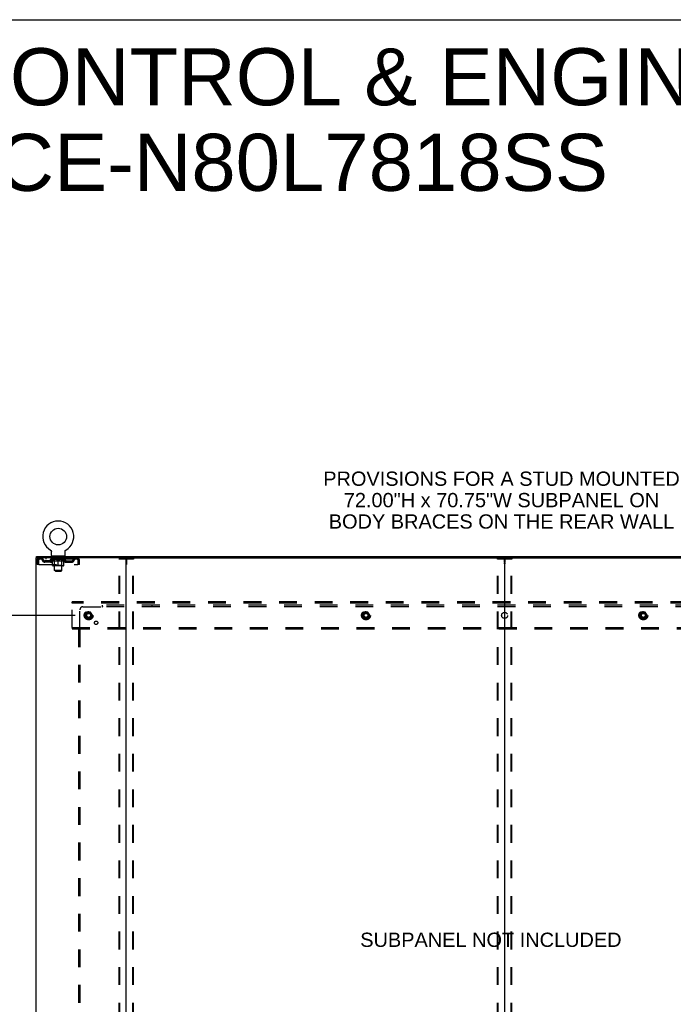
# Model space of a CAD drawing. Header units: inches. Extents: x 0 to 268, y 0 to 174.
# Tile 82 of 83: x 185 to 239, y 92 to 174. Entities that reach past the tile are written whole.
import ezdxf

# ---------------------------------------------------------------- set-up
doc = ezdxf.new("R2010")
doc.units = ezdxf.units.IN
doc.header["$LTSCALE"] = 14.749625
doc.header["$MEASUREMENT"] = 0
doc.linetypes.add('DOT', pattern=[0.2, 0.1, -0.1])
doc.linetypes.add('HIDDEN', pattern=[0.2, 0.1, -0.1])
doc.layers.get('0').update_dxf_attribs({"linetype": 'CONTINUOUS'})
for name, color, linetype in [('DEFAULT_2', 8, 'HIDDEN'), ('DIMENSIONS', 7, 'CONTINUOUS'), ('SUBPANEL', 7, 'CONTINUOUS'), ('WITNESSMARKS', 7, 'CONTINUOUS')]:
    doc.layers.add(name, color=color, linetype=linetype)
doc.styles.get("Standard").update_dxf_attribs({"font": 'arial.ttf'})
doc.dimstyles.new('DIMSTYLE_1', dxfattribs={"dimtxt": 1.183125, "dimasz": 1.5775, "dimexe": 0.09, "dimexo": 0.07, "dimgap": 0.0375, "dimtad": 0, "dimtih": 1, "dimtoh": 1, "dimzin": 4, "dimdsep": 46, "dimtxsty": 'Standard', "dimblk": '_FILLED', "dimblk1": '_FILLED', "dimblk2": '_FILLED', "dimcen": 0.09, "dimadec": 3, "dimazin": 1, "dimtfac": 1, "dimtdec": 3, "dimtofl": 0, "dimtmove": 0, "dimatfit": 3, "dimldrblk": '_FILLED', "dimfxl": 0, "dimtolj": 1, "dimtzin": 4, "dimarcsym": 0})

# ---------------------------------------------------------------- blocks, each defined once
blk = doc.blocks.new('_FILLED')
at = {"color": 0, "linetype": 'ByBlock'}
blk.add_solid([(0, 0), (-1, 0.2), (-1, -0.2)], dxfattribs=at)
blk = doc.blocks.new('*D3')
at = {"layer": 'DIMENSIONS', "color": 2, "linetype": 'Continuous'}
for p, q in [((189.43, 124.113), (178.333, 124.113)), ((179.753, 124.113), (179.753, 92.574)), ((179.753, 53.863), (179.753, 90.208)), ((189.43, 53.863), (178.333, 53.863))]:
    blk.add_line(p, q, dxfattribs=at)
at = {"layer": 'DIMENSIONS', "color": 2, "linetype": 'Continuous', "xscale": 1.5775, "yscale": 1.5775, "zscale": 1.5775}
for p, rotation in [((179.753, 124.113), 90), ((179.753, 53.863), 270)]:
    blk.add_blockref('_FILLED', p, dxfattribs=dict(at, rotation=rotation))
at = {"layer": 'DIMENSIONS', "color": 2, "linetype": 'Continuous', "insert": (179.753, 91.983), "char_height": 1.1831, "width": 4.13434, "attachment_point": 2, "line_spacing_factor": 0.9}
blk.add_mtext('70.25', dxfattribs=at)

msp = doc.modelspace()

# ---------------------------------------------------------------- linework, layer by layer
at = {"color": 7, "linetype": 'Continuous'}
for p, q in [((0, 173.525), (268.175, 173.525)), ((187.379, 129.526), (187.378, 129.526)), ((187.378, 129.526), (187.383, 129.524)), ((187.381, 129.525), (187.38, 129.526)), ((187.383, 129.524), (187.387, 129.521)), ((187.387, 129.521), (187.391, 129.518)), ((187.391, 129.518), (187.395, 129.515)), ((187.395, 129.515), (187.399, 129.512)), ((187.399, 129.512), (187.403, 129.509)), ((187.403, 129.509), (187.407, 129.505)), ((187.407, 129.505), (187.41, 129.502)), ((187.41, 129.502), (187.414, 129.498)), ((187.414, 129.498), (187.417, 129.494)), ((187.417, 129.494), (187.421, 129.49)), ((187.42, 129.49), (187.424, 129.486)), ((187.423, 129.486), (187.426, 129.482)), ((187.426, 129.482), (187.429, 129.478)), ((187.429, 129.478), (187.432, 129.473)), ((187.432, 129.473), (187.434, 129.469)), ((187.434, 129.469), (187.437, 129.464)), ((187.437, 129.464), (187.439, 129.46)), ((187.439, 129.46), (187.441, 129.455)), ((187.441, 129.455), (187.443, 129.45)), ((187.443, 129.45), (187.444, 129.445)), ((187.444, 129.446), (187.446, 129.441)), ((187.446, 129.441), (187.447, 129.436)), ((187.447, 129.436), (187.448, 129.431)), ((187.448, 129.431), (187.449, 129.426)), ((187.449, 129.426), (187.45, 129.421)), ((187.45, 129.421), (187.45, 129.416)), ((187.451, 129.406), (187.451, 129.401)), ((187.451, 129.087), (187.451, 129.401)), ((188.576, 129.087), (188.576, 129.401)), ((188.577, 129.416), (188.578, 129.421)), ((188.577, 129.411), (188.577, 129.416)), ((188.578, 129.426), (188.579, 129.431)), ((188.578, 129.421), (188.578, 129.426)), ((188.579, 129.431), (188.58, 129.436)), ((188.58, 129.436), (188.582, 129.441)), ((188.582, 129.441), (188.583, 129.446)), ((188.583, 129.445), (188.585, 129.45)), ((188.585, 129.45), (188.587, 129.455)), ((188.587, 129.455), (188.589, 129.46)), ((188.589, 129.46), (188.591, 129.464)), ((188.591, 129.464), (188.593, 129.469)), ((188.593, 129.469), (188.596, 129.473)), ((188.596, 129.473), (188.598, 129.478)), ((188.598, 129.478), (188.601, 129.482)), ((188.601, 129.482), (188.604, 129.486)), ((188.604, 129.486), (188.607, 129.49)), ((188.607, 129.49), (188.61, 129.494)), ((188.61, 129.494), (188.614, 129.498)), ((188.614, 129.498), (188.617, 129.502)), ((188.617, 129.502), (188.621, 129.505)), ((188.621, 129.505), (188.624, 129.509)), ((188.624, 129.509), (188.628, 129.512)), ((188.628, 129.512), (188.632, 129.515)), ((188.632, 129.515), (188.636, 129.518)), ((188.636, 129.518), (188.64, 129.521)), ((188.64, 129.521), (188.645, 129.524)), ((188.64, 129.521), (188.642, 129.522)), ((188.645, 129.524), (188.649, 129.526)), ((188.648, 129.526), (188.646, 129.525)), ((188.649, 129.526), (188.649, 129.526)), ((186.212, 128.884), (186.212, 128.988)), ((186.25, 128.884), (186.221, 128.884)), ((187.514, 129.018), (187.514, 128.988)), ((188.514, 129.018), (187.514, 129.018)), ((188.514, 129.018), (188.514, 128.988)), ((193.62, 128.884), (256.45, 128.884)), ((225.035, 128.844), (225.035, 49.132))]:
    msp.add_line(p, q, dxfattribs=at)
at = {"color": 3, "linetype": 'Continuous'}
for p, q in [((186.16, 128.884), (186.16, 49.092)), ((186.221, 128.884), (186.16, 128.884)), ((186.212, 128.988), (263.858, 128.988)), ((193.62, 128.884), (186.25, 128.884)), ((193.66, 49.132), (193.66, 128.844))]:
    msp.add_line(p, q, dxfattribs=at)
at = {"color": 7, "linetype": 'Continuous'}
for points in [[(187.45, 129.416), (187.451, 129.411), (187.451, 129.406)], [(188.576, 129.401), (188.576, 129.406), (188.577, 129.411)], [(188.576, 129.401), (188.576, 129.406), (188.577, 129.411)]]:
    msp.add_lwpolyline(points, dxfattribs=at)
msp.add_circle((188.014, 130.646), 0.688, dxfattribs=at)
for centre, radius, start, end in [((188.014, 130.646), 1.288, 299.50527, 240.49473), ((187.52, 129.087), 0.069, 180, 265), ((188.507, 129.087), 0.069, 275, 360), ((193.7, 128.844), 0.04, 90, 180), ((224.995, 128.844), 0.04, 0, 90), ((225.075, 128.844), 0.04, 90, 180)]:
    msp.add_arc(centre, radius, start, end, dxfattribs=at)
at = {"color": 3, "linetype": 'Continuous'}
msp.add_arc((193.62, 128.844), 0.04, 0, 90, dxfattribs=at)
at = {"layer": 'DEFAULT_2', "color": 8, "linetype": 'HIDDEN'}
for p, q in [((187.378, 129.526), (187.378, 129.526)), ((187.386, 129.522), (187.387, 129.521)), ((186.264, 128.717), (186.264, 128.322)), ((186.264, 128.717), (186.368, 128.717)), ((186.368, 128.322), (186.264, 128.322)), ((186.368, 128.717), (186.368, 128.322)), ((186.398, 128.322), (186.398, 128.717)), ((186.398, 128.322), (189.63, 128.322)), ((186.431, 128.884), (186.431, 128.78)), ((189.597, 128.78), (186.431, 128.78)), ((186.899, 128.529), (186.899, 128.633)), ((187.382, 128.633), (186.899, 128.633)), ((187.382, 128.529), (186.899, 128.529)), ((186.982, 128.884), (186.982, 128.78)), ((187.149, 128.529), (187.149, 128.633)), ((187.38, 128.733), (187.38, 128.78)), ((187.54, 128.622), (187.38, 128.733)), ((188.647, 128.733), (187.38, 128.733)), ((187.39, 128.773), (187.39, 128.78)), ((187.399, 128.77), (187.399, 128.773)), ((187.399, 128.77), (188.629, 128.77)), ((187.408, 128.77), (187.408, 128.773)), ((187.409, 128.77), (187.409, 128.773)), ((187.419, 128.773), (187.419, 128.78)), ((187.435, 128.77), (187.435, 128.773)), ((187.437, 128.77), (187.437, 128.773)), ((187.465, 128.773), (187.465, 128.78)), ((187.48, 128.77), (187.48, 128.773)), ((187.482, 128.77), (187.482, 128.773)), ((187.687, 128.773), (187.485, 128.773)), ((187.529, 128.773), (187.529, 128.78)), ((187.53, 128.77), (187.53, 128.773)), ((187.531, 128.77), (187.531, 128.773)), ((187.534, 128.77), (187.534, 128.773)), ((187.54, 128.622), (187.55, 128.622)), ((187.541, 128.77), (187.541, 128.773)), ((187.541, 128.77), (187.541, 128.773)), ((187.544, 128.77), (187.544, 128.773)), ((187.548, 128.77), (187.548, 128.774)), ((187.55, 128.259), (187.55, 128.665)), ((187.552, 128.77), (187.552, 128.773)), ((187.566, 128.77), (187.566, 128.773)), ((187.576, 128.78), (187.576, 128.884)), ((187.584, 128.77), (187.584, 128.773)), ((187.585, 128.77), (187.585, 128.776)), ((187.605, 128.77), (187.605, 128.773)), ((187.607, 128.773), (187.607, 128.78)), ((187.611, 129.018), (187.611, 128.988)), ((187.616, 128.77), (187.616, 128.773)), ((187.62, 128.77), (187.62, 128.773)), ((187.63, 128.77), (187.63, 128.773)), ((187.641, 128.77), (187.641, 128.777)), ((187.649, 128.928), (187.649, 129.008)), ((187.657, 128.77), (187.657, 128.773)), ((187.719, 128.918), (187.659, 128.918)), ((187.66, 128.77), (187.66, 128.773)), ((187.701, 128.262), (187.661, 128.222)), ((187.687, 128.77), (187.687, 128.773)), ((187.754, 128.773), (187.692, 128.773)), ((187.693, 128.622), (187.872, 128.622)), ((187.697, 128.773), (187.697, 128.78)), ((187.701, 128.262), (187.701, 128.73)), ((188.326, 128.262), (187.701, 128.262)), ((187.704, 128.77), (187.704, 128.773)), ((187.709, 128.77), (187.709, 128.773)), ((187.714, 127.837), (187.714, 128.908)), ((187.715, 128.77), (187.715, 128.779)), ((187.719, 128.77), (187.719, 128.773)), ((187.73, 128.77), (187.73, 128.773)), ((187.754, 128.77), (187.754, 128.773)), ((187.829, 128.773), (187.77, 128.773)), ((187.79, 128.77), (187.79, 128.773)), ((187.797, 128.773), (187.797, 128.78)), ((187.801, 128.77), (187.801, 128.773)), ((187.803, 128.77), (187.803, 128.779)), ((187.806, 128.77), (187.806, 128.773)), ((187.813, 128.77), (187.813, 128.774)), ((187.829, 128.77), (187.829, 128.773)), ((187.909, 128.773), (187.855, 128.773)), ((187.868, 128.77), (187.868, 128.773)), ((187.899, 128.773), (187.977, 128.778)), ((187.904, 128.773), (187.904, 128.78)), ((187.904, 128.773), (187.904, 128.78)), ((187.904, 128.78), (187.904, 128.78)), ((187.904, 128.77), (187.904, 128.773)), ((187.908, 128.77), (187.908, 128.774)), ((187.909, 128.77), (187.909, 128.773)), ((187.91, 128.77), (187.91, 128.773)), ((187.945, 128.773), (188.009, 128.773)), ((187.95, 128.77), (187.95, 128.773)), ((187.956, 128.773), (187.956, 128.777)), ((187.977, 128.773), (187.977, 128.778)), ((187.993, 128.77), (187.993, 128.773)), ((188.011, 128.774), (188.011, 128.773)), ((188.011, 128.77), (188.011, 128.774)), ((188.011, 128.77), (188.011, 128.773)), ((188.014, 128.773), (188.014, 128.78)), ((188.014, 128.78), (188.128, 128.773)), ((188.014, 128.222), (188.014, 128.666)), ((188.016, 128.77), (188.016, 128.774)), ((188.016, 128.774), (188.016, 128.773)), ((188.016, 128.77), (188.016, 128.773)), ((188.035, 128.77), (188.035, 128.773)), ((188.035, 128.773), (188.083, 128.773)), ((188.077, 128.77), (188.077, 128.773)), ((188.118, 128.77), (188.118, 128.773)), ((188.118, 128.77), (188.118, 128.773)), ((188.118, 128.773), (188.173, 128.773)), ((188.119, 128.77), (188.119, 128.774)), ((188.123, 128.773), (188.123, 128.78)), ((188.123, 128.78), (188.124, 128.78)), ((188.123, 128.77), (188.123, 128.773)), ((188.124, 128.773), (188.124, 128.78)), ((188.155, 128.622), (188.335, 128.622)), ((188.16, 128.77), (188.16, 128.773)), ((188.199, 128.77), (188.199, 128.773)), ((188.199, 128.773), (188.258, 128.773)), ((188.214, 128.77), (188.214, 128.774)), ((188.222, 128.77), (188.222, 128.773)), ((188.224, 128.77), (188.224, 128.779)), ((188.227, 128.77), (188.227, 128.773)), ((188.23, 128.773), (188.23, 128.78)), ((188.238, 128.77), (188.238, 128.773)), ((188.274, 128.77), (188.274, 128.773)), ((188.274, 128.773), (188.336, 128.773)), ((188.298, 128.77), (188.298, 128.773)), ((188.369, 128.918), (188.309, 128.918)), ((188.309, 128.77), (188.309, 128.773)), ((188.313, 128.77), (188.313, 128.779)), ((188.314, 127.837), (188.314, 128.908)), ((188.319, 128.77), (188.319, 128.773)), ((188.324, 128.77), (188.324, 128.773)), ((188.326, 128.262), (188.326, 128.73)), ((188.326, 128.262), (188.366, 128.222)), ((188.33, 128.773), (188.33, 128.78)), ((188.341, 128.77), (188.341, 128.773)), ((188.341, 128.773), (188.542, 128.773)), ((188.368, 128.77), (188.368, 128.773)), ((188.371, 128.77), (188.371, 128.773)), ((188.379, 128.928), (188.379, 129.008)), ((188.386, 128.77), (188.386, 128.777)), ((188.398, 128.77), (188.398, 128.773)), ((188.407, 128.77), (188.407, 128.773)), ((188.411, 128.77), (188.411, 128.773)), ((188.417, 129.018), (188.417, 128.988)), ((188.421, 128.773), (188.421, 128.78)), ((188.422, 128.77), (188.422, 128.773)), ((188.443, 128.77), (188.443, 128.776)), ((188.443, 128.77), (188.443, 128.773)), ((188.451, 128.78), (188.451, 128.884)), ((188.461, 128.77), (188.461, 128.773)), ((188.475, 128.77), (188.475, 128.773)), ((188.477, 128.259), (188.477, 128.665)), ((188.477, 128.622), (188.488, 128.622)), ((188.48, 128.77), (188.48, 128.774)), ((188.483, 128.77), (188.483, 128.773)), ((188.487, 128.77), (188.487, 128.773)), ((188.487, 128.77), (188.487, 128.773)), ((188.488, 128.622), (188.647, 128.733)), ((188.494, 128.77), (188.494, 128.773)), ((188.497, 128.77), (188.497, 128.773)), ((188.497, 128.77), (188.497, 128.773)), ((188.499, 128.773), (188.499, 128.78)), ((188.545, 128.77), (188.545, 128.773)), ((188.548, 128.77), (188.548, 128.773)), ((188.562, 128.773), (188.562, 128.78)), ((188.591, 128.77), (188.591, 128.773)), ((188.593, 128.77), (188.593, 128.773)), ((188.609, 128.773), (188.609, 128.78)), ((188.619, 128.77), (188.619, 128.773)), ((188.62, 128.77), (188.62, 128.773)), ((188.629, 128.77), (188.629, 128.773)), ((188.637, 128.773), (188.637, 128.78)), ((188.645, 128.633), (189.128, 128.633)), ((188.645, 128.529), (189.128, 128.529)), ((188.647, 128.733), (188.647, 128.78)), ((188.878, 128.529), (188.878, 128.633)), ((189.045, 128.884), (189.045, 128.78)), ((189.128, 128.529), (189.128, 128.633)), ((189.597, 128.884), (189.597, 128.78)), ((189.599, 128.883), (189.597, 128.884)), ((189.63, 128.717), (189.63, 128.322)), ((189.66, 128.322), (189.66, 128.717)), ((189.764, 128.717), (189.66, 128.717)), ((189.764, 128.322), (189.66, 128.322)), ((189.764, 128.322), (189.764, 128.717)), ((193.056, 49.206), (193.056, 128.771)), ((193.077, 128.801), (194.242, 128.801)), ((193.129, 49.206), (193.129, 128.771)), ((194.19, 49.206), (194.19, 128.771)), ((194.264, 49.206), (194.264, 128.771)), ((224.431, 49.206), (224.431, 128.771)), ((224.452, 128.801), (225.617, 128.801)), ((224.504, 49.206), (224.504, 128.771)), ((225.565, 49.206), (225.565, 128.771)), ((225.639, 49.206), (225.639, 128.771)), ((188.44, 128.222), (187.587, 128.222)), ((187.783, 127.768), (187.714, 127.837)), ((188.314, 127.837), (187.714, 127.837)), ((187.783, 127.768), (188.245, 127.768)), ((188.245, 127.768), (188.314, 127.837)), ((189.16, 125.134), (189.16, 125.238)), ((260.91, 125.238), (189.16, 125.238)), ((189.16, 123.092), (189.16, 125.134)), ((260.91, 125.134), (189.16, 125.134)), ((190.372, 124.386), (190.217, 124.118)), ((190.689, 124.391), (190.38, 124.391)), ((190.852, 124.118), (190.698, 124.386)), ((213.372, 124.386), (213.217, 124.118)), ((213.689, 124.391), (213.38, 124.391)), ((213.852, 124.118), (213.698, 124.386)), ((236.372, 124.386), (236.217, 124.118)), ((236.689, 124.391), (236.38, 124.391)), ((236.852, 124.118), (236.698, 124.386)), ((190.217, 124.108), (190.372, 123.841)), ((190.689, 123.836), (190.38, 123.836)), ((190.698, 123.841), (190.852, 124.108)), ((213.217, 124.108), (213.372, 123.841)), ((213.689, 123.836), (213.38, 123.836)), ((213.698, 123.841), (213.852, 124.108)), ((236.217, 124.108), (236.372, 123.841)), ((236.689, 123.836), (236.38, 123.836)), ((236.698, 123.841), (236.852, 124.108)), ((189.16, 123.092), (189.16, 122.988)), ((189.16, 123.092), (260.91, 123.092)), ((189.16, 122.988), (260.91, 122.988))]:
    msp.add_line(p, q, dxfattribs=at)
for points in [[(186.431, 128.884), (186.428, 128.883), (186.426, 128.88), (186.424, 128.875), (186.421, 128.868), (186.419, 128.858), (186.417, 128.848), (186.414, 128.835), (186.412, 128.821), (186.41, 128.806), (186.407, 128.79), (186.405, 128.772), (186.402, 128.754), (186.4, 128.736), (186.398, 128.717)], [(186.431, 128.78), (186.428, 128.78), (186.426, 128.779), (186.424, 128.777), (186.421, 128.774), (186.419, 128.77), (186.417, 128.766), (186.414, 128.762), (186.412, 128.756), (186.41, 128.751), (186.407, 128.744), (186.405, 128.738), (186.402, 128.731), (186.4, 128.724), (186.398, 128.717)], [(187.7, 128.622), (187.675, 128.626), (187.651, 128.632), (187.626, 128.639), (187.601, 128.646), (187.576, 128.655), (187.55, 128.665)], [(187.55, 128.664), (187.575, 128.655), (187.599, 128.646), (187.623, 128.639), (187.646, 128.632), (187.669, 128.626), (187.693, 128.622)], [(188.014, 128.666), (187.988, 128.655), (187.962, 128.647), (187.937, 128.639), (187.912, 128.632), (187.887, 128.626), (187.863, 128.622)], [(187.872, 128.622), (187.896, 128.626), (187.919, 128.632), (187.942, 128.639), (187.966, 128.646), (187.99, 128.654), (188.014, 128.664)], [(188.165, 128.622), (188.14, 128.626), (188.115, 128.632), (188.09, 128.639), (188.065, 128.647), (188.039, 128.656), (188.014, 128.666)], [(188.014, 128.664), (188.038, 128.654), (188.062, 128.646), (188.085, 128.638), (188.109, 128.632), (188.132, 128.626), (188.155, 128.622)], [(188.477, 128.665), (188.451, 128.655), (188.426, 128.646), (188.401, 128.639), (188.376, 128.632), (188.352, 128.626), (188.327, 128.622)], [(188.335, 128.622), (188.358, 128.626), (188.382, 128.632), (188.405, 128.639), (188.429, 128.646), (188.453, 128.655), (188.477, 128.664)], [(189.606, 128.774), (189.604, 128.777), (189.601, 128.779), (189.599, 128.78), (189.597, 128.78)], [(189.599, 128.883), (189.601, 128.88), (189.604, 128.875), (189.606, 128.868), (189.609, 128.858), (189.611, 128.848), (189.613, 128.835), (189.616, 128.821), (189.618, 128.806), (189.62, 128.79), (189.623, 128.772), (189.625, 128.754), (189.627, 128.736), (189.63, 128.717)], [(189.606, 128.774), (189.609, 128.77), (189.611, 128.766), (189.613, 128.762), (189.616, 128.756), (189.618, 128.751), (189.62, 128.744), (189.623, 128.738), (189.625, 128.731), (189.627, 128.724), (189.63, 128.717)], [(193.056, 128.771), (193.057, 128.779), (193.059, 128.786), (193.062, 128.792), (193.066, 128.797), (193.071, 128.799), (193.077, 128.801)], [(193.151, 128.801), (193.145, 128.799), (193.14, 128.797), (193.136, 128.792), (193.132, 128.786), (193.13, 128.779), (193.129, 128.771)], [(194.19, 128.771), (194.189, 128.779), (194.187, 128.786), (194.184, 128.792), (194.179, 128.797), (194.175, 128.799), (194.169, 128.801)], [(194.242, 128.801), (194.248, 128.799), (194.253, 128.797), (194.257, 128.792), (194.261, 128.786), (194.263, 128.779), (194.264, 128.771)], [(224.431, 128.771), (224.432, 128.779), (224.434, 128.786), (224.437, 128.792), (224.441, 128.797), (224.446, 128.799), (224.452, 128.801)], [(224.526, 128.801), (224.52, 128.799), (224.515, 128.797), (224.511, 128.792), (224.507, 128.786), (224.505, 128.779), (224.504, 128.771)], [(225.565, 128.771), (225.564, 128.779), (225.562, 128.786), (225.559, 128.792), (225.554, 128.797), (225.55, 128.799), (225.544, 128.801)], [(225.617, 128.801), (225.623, 128.799), (225.628, 128.797), (225.632, 128.792), (225.636, 128.786), (225.638, 128.779), (225.639, 128.771)]]:
    msp.add_lwpolyline(points, dxfattribs=at)
for centre, radius in [((190.535, 124.113), 0.372), ((190.535, 124.113), 0.356), ((190.535, 124.113), 0.312), ((190.535, 124.113), 0.204), ((190.535, 124.113), 0.188), ((190.535, 124.113), 0.183), ((190.535, 124.113), 0.165), ((213.535, 124.113), 0.372), ((213.535, 124.113), 0.356), ((213.535, 124.113), 0.312), ((213.535, 124.113), 0.204), ((213.535, 124.113), 0.188), ((213.535, 124.113), 0.183), ((213.535, 124.113), 0.165), ((236.535, 124.113), 0.372), ((236.535, 124.113), 0.356), ((236.535, 124.113), 0.312), ((236.535, 124.113), 0.204), ((236.535, 124.113), 0.188), ((236.535, 124.113), 0.183), ((236.535, 124.113), 0.165)]:
    msp.add_circle(centre, radius, dxfattribs=at)
at = {"layer": 'DEFAULT_2', "color": 8, "linetype": 'DOT'}
for centre in [(190.535, 124.113), (213.535, 124.113), (236.535, 124.113)]:
    msp.add_circle(centre, 0.17, dxfattribs=at)
at = {"layer": 'DEFAULT_2', "color": 8, "linetype": 'HIDDEN'}
for centre, radius, start, end in [((186.431, 128.717), 0.167, 90, 180), ((186.431, 128.717), 0.063, 90, 180), ((186.61, 128.717), 0.167, 8.07163, 90), ((186.611, 128.718), 0.0625, 7.98631, 90), ((186.899, 128.758), 0.229, 187.98631, 270), ((186.899, 128.758), 0.125, 188.07163, 270), ((187.382, 128.758), 0.125, 270, 351.92837), ((187.382, 128.758), 0.229, 270, 352.01369), ((187.671, 128.717), 0.167, 90, 171.92837), ((187.52, 129.087), 0.069, 265, 270), ((187.587, 128.259), 0.0371, 180, 270), ((187.671, 128.718), 0.0625, 90, 172.01369), ((187.639, 129.008), 0.01, 0, 90), ((187.659, 128.928), 0.01, 180, 270), ((187.661, 128.73), 0.0398, 0, 90), ((187.704, 128.908), 0.01, 0, 90), ((188.324, 128.908), 0.01, 90, 180), ((188.366, 128.73), 0.0398, 90, 180), ((188.356, 128.717), 0.167, 8.07163, 90), ((188.357, 128.718), 0.0625, 7.98631, 90), ((188.369, 128.928), 0.01, 270, 360), ((188.389, 129.008), 0.01, 90, 180), ((188.645, 128.758), 0.229, 187.98631, 270), ((188.44, 128.259), 0.0371, 270, 360), ((188.507, 129.087), 0.069, 270, 275), ((188.645, 128.758), 0.125, 188.07163, 270), ((189.128, 128.758), 0.125, 270, 351.92837), ((189.128, 128.758), 0.229, 270, 352.01369), ((189.417, 128.717), 0.167, 90, 171.92837), ((189.417, 128.718), 0.0625, 90, 172.01369), ((189.597, 128.717), 0.167, 0, 90), ((189.597, 128.717), 0.063, 0, 90), ((190.38, 124.381), 0.01, 90.01235, 149.98915), ((190.689, 124.381), 0.01, 30.01204, 89.98872), ((213.38, 124.381), 0.01, 90.01235, 149.98915), ((213.689, 124.381), 0.01, 30.01204, 89.98872), ((236.38, 124.381), 0.01, 90.01235, 149.98915), ((236.689, 124.381), 0.01, 30.01204, 89.98872), ((190.226, 124.113), 0.01, 150.01268, 209.98829), ((190.38, 123.846), 0.01, 210.01204, 269.98872), ((190.689, 123.846), 0.01, 270.01235, 329.98915), ((190.844, 124.113), 0.01, 330.01268, 29.98829), ((213.226, 124.113), 0.01, 150.01268, 209.98829), ((213.38, 123.846), 0.01, 210.01204, 269.98872), ((213.689, 123.846), 0.01, 270.01235, 329.98915), ((213.844, 124.113), 0.01, 330.01268, 29.98829), ((236.226, 124.113), 0.01, 150.01268, 209.98829), ((236.38, 123.846), 0.01, 210.01204, 269.98872), ((236.689, 123.846), 0.01, 270.01235, 329.98915), ((236.844, 124.113), 0.01, 330.01268, 29.98829)]:
    msp.add_arc(centre, radius, start, end, dxfattribs=at)
for centre, major_axis, ratio, start_param, end_param in [((188.014, 128.78), (0.633, 0.007), 0.05963, 2.96643, 3.140963), ((187.361, 128.768), (0.198, 0), 0.060556, 0.430652, 1.470503), ((188.014, 128.78), (0.633, 0), 0.060556, -3.141593, -2.96706), ((187.361, 128.761), (0.198, 0.002), 0.05963, 1.376596, 1.469874), ((188.014, 128.78), (0.633, 0.013), 0.05688, 2.791345, 2.965878), ((187.336, 128.768), (0.198, 0.002), 0.05963, 0.25549, 1.295341), ((187.405, 128.768), (0.198, -0.002), 0.05963, 0.605815, 1.645666), ((188.014, 128.78), (0.633, -0.007), 0.05963, -2.96643, -2.791898), ((187.405, 128.761), (0.198, 0), 0.060556, 1.551758, 1.645036), ((187.336, 128.761), (0.198, 0.004), 0.05688, 1.20151, 1.294789), ((187.406, 128.764), (0.164, 0.002), 0.05963, 1.065228, 1.614276), ((187.386, 128.764), (0.164, 0.003), 0.05688, 0.890143, 1.43919), ((187.444, 128.764), (0.164, 0), 0.060556, 1.240391, 1.789438), ((188.014, 128.78), (0.633, 0.019), 0.052395, 2.616403, 2.790936), ((187.333, 128.768), (0.198, 0.004), 0.05688, 0.080405, 1.120256), ((187.467, 128.768), (0.198, -0.004), 0.05688, 0.7809, 1.820751), ((188.014, 128.78), (0.633, -0.013), 0.05688, -2.791345, -2.616812), ((187.467, 128.761), (0.198, -0.002), 0.05963, 1.72692, 1.820198), ((187.333, 128.761), (0.198, 0.006), 0.052395, 1.026568, 1.119847), ((187.386, 128.764), (0.164, 0.005), 0.052395, 0.715201, 1.264248), ((187.5, 128.764), (0.164, -0.002), 0.05963, 1.415553, 1.9646), ((188.014, 128.78), (0.633, 0.025), 0.046319, 2.441654, 2.616187), ((187.547, 128.768), (0.198, -0.006), 0.052395, 0.955842, 1.995693), ((188.014, 128.78), (0.633, -0.019), 0.052395, -2.616403, -2.44187), ((187.35, 128.768), (0.198, 0.006), 0.052395, -0.094537, 0.945314), ((187.547, 128.761), (0.198, -0.004), 0.05688, 1.902006, 1.995284), ((187.35, 128.761), (0.198, 0.008), 0.046319, 0.851819, 0.945098), ((187.404, 128.764), (0.164, 0.006), 0.046319, 0.540452, 1.089499), ((187.571, 128.764), (0.164, -0.003), 0.05688, 1.590638, 2.139686), ((188.014, 128.78), (0.633, 0.029), 0.038841, 2.267123, 2.441656), ((187.64, 128.768), (0.198, -0.008), 0.046319, 1.130591, 2.170442), ((187.387, 128.768), (0.198, 0.008), 0.046319, -0.269286, 0.770565), ((188.014, 128.78), (0.633, -0.025), 0.046319, -2.441654, -2.267121), ((187.64, 128.761), (0.198, -0.006), 0.052395, 2.076947, 2.170226), ((187.387, 128.761), (0.198, 0.009), 0.038841, 0.677289, 0.770567), ((187.441, 128.764), (0.164, 0.008), 0.038841, 0.365921, 0.914969), ((187.655, 128.764), (0.164, -0.005), 0.052395, 1.76558, 2.314627), ((188.014, 128.78), (0.633, 0.033), 0.030195, 2.09281, 2.267343), ((187.745, 128.768), (0.198, -0.009), 0.038841, 1.305122, 2.344973), ((187.443, 128.768), (0.198, 0.009), 0.038841, -0.443817, 0.596034), ((188.014, 128.78), (0.633, -0.029), 0.038841, -2.267123, -2.092591), ((187.745, 128.761), (0.198, -0.008), 0.046319, 2.251696, 2.344975), ((187.443, 128.761), (0.198, 0.01), 0.030195, 0.502975, 0.596254), ((187.495, 128.764), (0.164, 0.009), 0.030195, 0.191608, 0.740655), ((187.751, 128.764), (0.164, -0.006), 0.046319, 1.940329, 2.489376), ((187.516, 128.768), (0.198, 0.01), 0.030195, -0.61813, 0.421721), ((188.014, 128.78), (0.633, 0.036), 0.020645, 1.918687, 2.09322), ((187.858, 128.768), (0.198, -0.01), 0.030195, 1.479435, 2.519286), ((188.014, 128.78), (0.633, -0.033), 0.030195, -2.09281, -1.918277), ((187.858, 128.761), (0.198, -0.009), 0.038841, 2.426227, 2.519505), ((187.516, 128.761), (0.198, 0.011), 0.020645, 0.328852, 0.422131), ((187.565, 128.764), (0.164, 0.009), 0.020645, 0.017485, 0.566532), ((187.854, 128.764), (0.164, -0.008), 0.038841, 2.11486, 2.663907), ((187.605, 128.768), (0.198, 0.011), 0.020645, -0.792253, 0.247598), ((188.014, 128.78), (0.633, 0.038), 0.010478, 1.744704, 1.919237), ((187.976, 128.768), (0.198, -0.011), 0.020645, 1.653558, 2.693409), ((188.014, 128.78), (0.633, -0.036), 0.020645, -1.918687, -1.744154), ((187.976, 128.761), (0.198, -0.01), 0.030195, 2.60054, 2.693819), ((187.605, 128.761), (0.198, 0.012), 0.010478, 0.154869, 0.248148), ((187.649, 128.764), (0.164, 0.01), 0.010478, 6.126688, 6.675735), ((187.963, 128.764), (0.164, -0.009), 0.030195, 2.289173, 2.83822), ((187.706, 128.768), (0.198, 0.012), 0.010478, -0.966236, -0.000846), ((188.094, 128.768), (0.198, -0.012), 0.010478, 1.827541, 2.867392), ((188.014, 128.78), (0.633, -0.038), 0.010478, -1.744704, -1.570171), ((188.094, 128.761), (0.198, -0.011), 0.020645, 2.774664, 2.867942), ((188.072, 128.764), (0.164, -0.009), 0.020645, 2.463296, 3.012344), ((187.933, 128.768), (0.198, 0.012), 0.010478, 0.274201, 1.314052), ((187.847, 128.764), (0.164, 0.01), 0.010478, -0.000298, 0.504314), ((187.817, 128.761), (0.198, 0.012), 0.010478, 0.192946, 0.399283), ((188.014, 128.78), (0.633, 0.038), 0.010478, -1.578586, -1.396888), ((188.211, 128.761), (0.198, -0.012), 0.010478, 2.948646, 3.041925), ((188.181, 128.764), (0.164, -0.01), 0.010478, 2.637279, 3.142076), ((188.052, 128.768), (0.198, 0.011), 0.020645, 0.448184, 1.488034), ((187.955, 128.764), (0.164, 0.009), 0.020645, 0.129249, 0.678296), ((187.933, 128.761), (0.198, 0.011), 0.020645, 0.273651, 0.366929), ((188.321, 128.768), (0.198, -0.012), 0.010478, -3.140747, -2.175357), ((188.014, 128.78), (0.633, 0.036), 0.020645, -1.397439, -1.222906), ((188.014, 128.78), (0.633, -0.038), 0.010478, 1.222355, 1.396888), ((188.17, 128.768), (0.198, 0.01), 0.030195, 0.622307, 1.662158), ((188.065, 128.764), (0.164, 0.009), 0.030195, 0.303372, 0.852419), ((188.378, 128.764), (0.164, -0.01), 0.010478, 2.749043, 3.29809), ((188.422, 128.768), (0.198, -0.011), 0.020645, 2.893995, 3.933846), ((188.052, 128.761), (0.198, 0.01), 0.030195, 0.447774, 0.541052), ((188.422, 128.761), (0.198, -0.012), 0.010478, 2.893445, 2.986723), ((188.014, 128.78), (0.633, 0.033), 0.030195, -1.223315, -1.048783), ((188.014, 128.78), (0.633, -0.036), 0.020645, 1.048373, 1.222906), ((188.283, 128.768), (0.198, 0.009), 0.038841, 0.79662, 1.836471), ((188.173, 128.764), (0.164, 0.008), 0.038841, 0.477686, 1.026733), ((188.462, 128.764), (0.164, -0.009), 0.020645, 2.57506, 3.124108), ((188.511, 128.768), (0.198, -0.01), 0.030195, 2.719872, 3.759723), ((188.387, 128.768), (0.198, 0.008), 0.046319, 0.971151, 2.011002), ((188.17, 128.761), (0.198, 0.009), 0.038841, 0.622087, 0.715366), ((188.511, 128.761), (0.198, -0.011), 0.020645, 2.719462, 2.812741), ((188.014, 128.78), (0.633, 0.029), 0.038841, -1.049002, -0.874469), ((188.014, 128.78), (0.633, -0.033), 0.030195, 0.87425, 1.048783), ((188.277, 128.764), (0.164, 0.006), 0.046319, 0.652216, 1.201263), ((188.481, 128.768), (0.198, 0.006), 0.052395, 1.1459, 2.185751), ((188.532, 128.764), (0.164, -0.009), 0.030195, 2.400937, 2.949985), ((188.585, 128.768), (0.198, -0.009), 0.038841, 2.545558, 3.585409), ((188.372, 128.764), (0.164, 0.005), 0.052395, 0.826965, 1.376012), ((188.283, 128.761), (0.198, 0.008), 0.046319, 0.796618, 0.889896), ((188.585, 128.761), (0.198, -0.01), 0.030195, 2.545339, 2.638617), ((188.56, 128.768), (0.198, 0.004), 0.05688, 1.320842, 2.360692), ((188.014, 128.78), (0.633, 0.025), 0.046319, -0.874471, -0.699939), ((188.014, 128.78), (0.633, -0.029), 0.038841, 0.699936, 0.874469), ((188.641, 128.768), (0.198, -0.008), 0.046319, 2.371028, 3.410879), ((188.587, 128.764), (0.164, -0.008), 0.038841, 2.226624, 2.775671), ((188.623, 128.768), (0.198, 0.002), 0.05963, 1.495927, 2.535778), ((188.457, 128.764), (0.164, 0.003), 0.05688, 1.001907, 1.550954), ((188.678, 128.768), (0.198, -0.006), 0.052395, 2.196279, 3.23613), ((188.623, 128.764), (0.164, -0.006), 0.046319, 2.052093, 2.601141), ((188.387, 128.761), (0.198, 0.006), 0.052395, 0.971367, 1.064645), ((188.667, 128.768), (0.198, 0), 0.060556, 1.671089, 2.71094), ((188.641, 128.761), (0.198, -0.009), 0.038841, 2.371026, 2.464304), ((188.695, 128.768), (0.198, -0.004), 0.05688, 2.021337, 3.061188), ((188.014, 128.78), (0.633, 0.019), 0.052395, -0.699723, -0.52519), ((188.014, 128.78), (0.633, -0.025), 0.046319, 0.525406, 0.699939), ((188.691, 128.768), (0.198, -0.002), 0.05963, 1.846251, 2.886102), ((188.528, 128.764), (0.164, 0.002), 0.05963, 1.176993, 1.72604), ((188.642, 128.764), (0.164, -0.005), 0.052395, 1.877344, 2.426392), ((188.583, 128.764), (0.164, 0), 0.060556, 1.352155, 1.901202), ((188.641, 128.764), (0.164, -0.003), 0.05688, 1.702402, 2.25145), ((188.621, 128.764), (0.164, -0.002), 0.05963, 1.527317, 2.076364), ((188.481, 128.761), (0.198, 0.004), 0.05688, 1.146309, 1.239587), ((188.678, 128.761), (0.198, -0.008), 0.046319, 2.196495, 2.289773), ((188.014, 128.78), (0.633, 0.013), 0.05688, -0.524781, -0.350248), ((188.014, 128.78), (0.633, -0.019), 0.052395, 0.350657, 0.52519), ((188.56, 128.761), (0.198, 0.002), 0.05963, 1.321394, 1.414673), ((188.695, 128.761), (0.198, -0.006), 0.052395, 2.021746, 2.115024), ((188.014, 128.78), (0.633, 0.007), 0.05963, -0.349695, -0.175162), ((188.014, 128.78), (0.633, -0.013), 0.05688, 0.175715, 0.350248), ((188.623, 128.761), (0.198, 0), 0.060556, 1.496556, 1.589835), ((188.691, 128.761), (0.198, -0.004), 0.05688, 1.846804, 1.940083), ((188.667, 128.761), (0.198, -0.002), 0.05963, 1.671719, 1.764997), ((188.014, 128.78), (0.633, 0), 0.060556, -0.174533, 0), ((188.014, 128.78), (0.633, -0.007), 0.05963, 0.000629, 0.175162)]:
    msp.add_ellipse(centre, major_axis=major_axis, ratio=ratio, start_param=start_param, end_param=end_param, dxfattribs=at)
at = {"layer": 'SUBPANEL', "color": 8, "linetype": 'HIDDEN'}
for p, q in [((189.816, 122.992), (189.816, 124.582)), ((190.066, 124.832), (191.656, 124.832)), ((191.674, 124.851), (191.667, 124.843)), ((191.691, 124.791), (191.691, 124.957)), ((258.378, 124.957), (191.691, 124.957)), ((258.378, 124.832), (191.691, 124.832)), ((195.816, 124.832), (195.816, 124.957)), ((189.691, 122.957), (189.691, 55.019)), ((189.691, 122.957), (189.857, 122.957)), ((189.816, 122.957), (189.816, 55.019)), ((189.816, 118.832), (189.691, 118.832))]:
    msp.add_line(p, q, dxfattribs=at)
for points in [[(191.667, 124.843), (191.665, 124.841), (191.663, 124.839), (191.661, 124.837), (191.659, 124.835), (191.657, 124.834), (191.656, 124.832)], [(191.665, 124.818), (191.664, 124.821), (191.662, 124.823), (191.66, 124.826), (191.659, 124.828), (191.657, 124.83), (191.656, 124.832)], [(191.691, 124.791), (191.689, 124.792), (191.687, 124.793), (191.685, 124.794), (191.684, 124.795), (191.682, 124.796), (191.68, 124.797), (191.679, 124.799), (191.677, 124.801), (191.675, 124.802), (191.674, 124.804), (191.673, 124.806), (191.671, 124.808), (191.67, 124.811), (191.668, 124.813), (191.665, 124.818)], [(191.691, 124.87), (191.689, 124.868), (191.687, 124.866), (191.686, 124.863), (191.684, 124.861), (191.682, 124.859), (191.681, 124.857), (191.679, 124.856), (191.677, 124.854), (191.676, 124.852), (191.674, 124.851)], [(189.777, 122.957), (189.78, 122.959), (189.782, 122.96), (189.784, 122.962), (189.787, 122.964), (189.789, 122.966), (189.79, 122.967), (189.792, 122.969), (189.794, 122.971), (189.796, 122.972), (189.797, 122.974), (189.802, 122.979)], [(189.802, 122.979), (189.804, 122.981), (189.806, 122.983), (189.808, 122.985), (189.81, 122.987), (189.812, 122.989), (189.814, 122.991), (189.816, 122.992)], [(189.835, 122.98), (189.83, 122.983), (189.827, 122.984), (189.825, 122.986), (189.822, 122.987), (189.82, 122.989), (189.818, 122.991), (189.816, 122.992)], [(189.857, 122.957), (189.856, 122.959), (189.855, 122.961), (189.854, 122.962), (189.853, 122.964), (189.852, 122.966), (189.851, 122.968), (189.849, 122.969), (189.847, 122.971), (189.845, 122.972), (189.844, 122.974), (189.842, 122.975), (189.839, 122.977), (189.837, 122.978), (189.835, 122.98)]]:
    msp.add_lwpolyline(points, dxfattribs=at)
for centre, radius in [((190.535, 124.113), 0.25), ((213.535, 124.113), 0.25), ((225.035, 124.113), 0.25), ((236.535, 124.113), 0.25), ((191.153, 123.494), 0.141)]:
    msp.add_circle(centre, radius, dxfattribs=at)
msp.add_arc((190.066, 124.582), 0.25, 90, 180, dxfattribs=at)
at = {"layer": 'WITNESSMARKS', "color": 40, "linetype": 'Continuous'}
for p, q in [((193.597, 128.759), (193.722, 128.759)), ((193.597, 128.697), (193.722, 128.697)), ((193.597, 128.634), (193.722, 128.634)), ((193.597, 128.572), (193.722, 128.572)), ((193.597, 128.509), (193.722, 128.509)), ((193.597, 128.384), (193.722, 128.384)), ((224.972, 128.759), (225.097, 128.759)), ((224.972, 128.697), (225.097, 128.697)), ((224.972, 128.634), (225.097, 128.634)), ((224.972, 128.572), (225.097, 128.572)), ((224.972, 128.447), (225.097, 128.447))]:
    msp.add_line(p, q, dxfattribs=at)

# ---------------------------------------------------------------- texts
at = {"layer": 'DIMENSIONS', "color": 2, "linetype": 'Continuous', "attachment_point": 2, "line_spacing_factor": 0.9}
for s, insert, char_height, width in [('SAGINAW CONTROL & ENGINEERING\\PSCE-N80L7818SS', (206.046, 171.158), 4.7325, 119.52641), ('PROVISIONS FOR A STUD MOUNTED\\P72.00"H x 70.75"W SUBPANEL ON\\PBODY BRACES ON THE REAR WALL', (224.775, 136.041), 1.18312, 29.50775), ('SUBPANEL NOT INCLUDED', (223.895, 97.792), 1.18312, 21.63491)]:
    msp.add_mtext(s, dxfattribs=dict(at, insert=insert, char_height=char_height, width=width))

# ---------------------------------------------------------------- dimensions: what is measured, and where the dimension line sits
at = {"layer": 'DIMENSIONS', "color": 2, "linetype": 'Continuous'}
dim = msp.add_linear_dim(base=(179.753, 124.113), p1=(189.5, 53.863), p2=(189.5, 124.113), angle=90, dimstyle='DIMSTYLE_1', dxfattribs=at)
dim.commit()
dim.dimension.update_dxf_attribs({"geometry": '*D3', "text_midpoint": (179.757, 91.384), "dimtype": 160})

doc.saveas('drawing.dxf')
